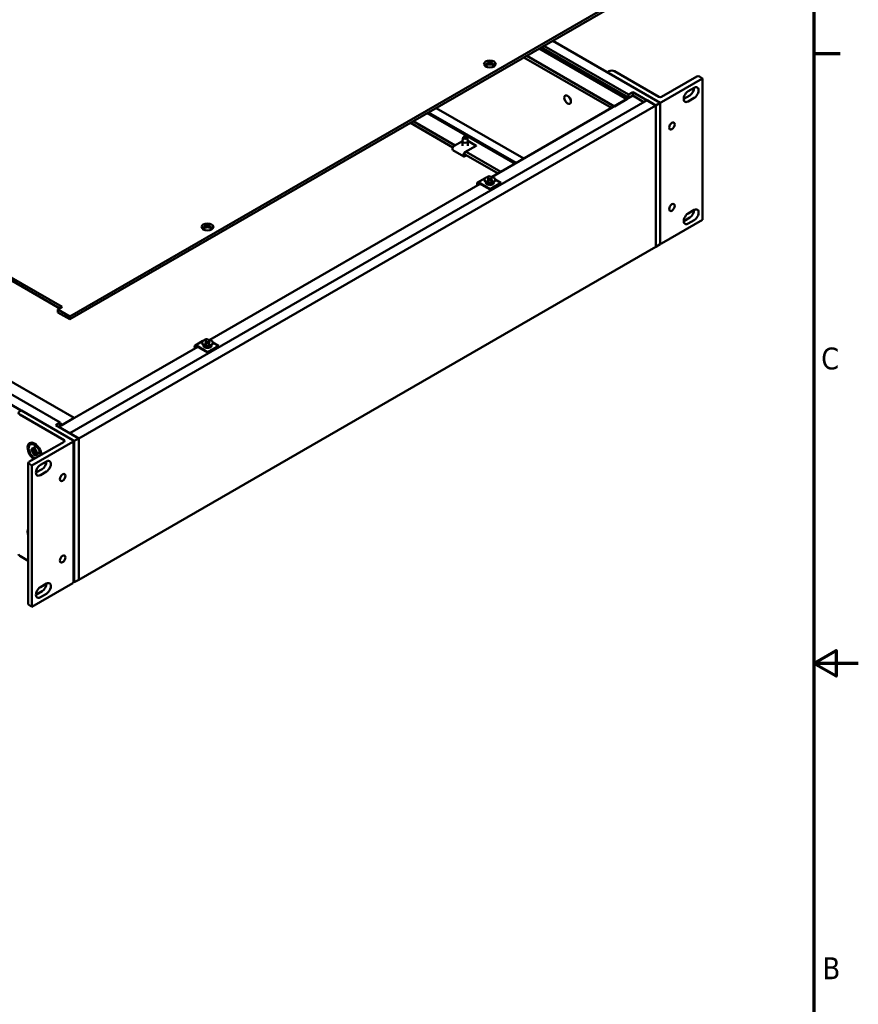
# Model space of a CAD drawing. Header units: millimetres. Extents: x 6 to 1913, y 34 to 1208.
# Tile 15 of 19: x 1487 to 1913, y 447 to 949. Entities that reach past the tile are written whole.
import ezdxf

# ---------------------------------------------------------------- set-up
doc = ezdxf.new("R2010")
doc.units = ezdxf.units.MM
doc.header["$LTSCALE"] = 2.222222
doc.layers.add('Border (ANSI)', color=7, linetype='Continuous', lineweight=70)
doc.layers.add('Visible (ANSI)', color=7, linetype='Continuous', lineweight=50)
doc.styles.add('Note Text (ANSI)', font='tahoma.ttf')

# ---------------------------------------------------------------- blocks, each defined once
blk = doc.blocks.new('Borders Default Border')
at = {"layer": 'Border (ANSI)'}
blk.add_line((850.9, 419.1), (856.92, 419.1), dxfattribs=at)
at = {"layer": 'Border (ANSI)', "flags": 128}
for points in [[(12.7, 25.4), (12.7, 533.4), (850.9, 533.4), (850.9, 25.4), (12.7, 25.4)], [(861.06, 279.4), (850.9, 279.4), (855.98, 282.33), (855.98, 276.47), (850.9, 279.4)]]:
    blk.add_lwpolyline(points, dxfattribs=at)
at = {"layer": 'Border (ANSI)', "char_height": 5, "attachment_point": 7, "style": 'Note Text (ANSI)'}
for s, insert in [('C', (852.57, 346.66)), ('B', (852.89, 207.05))]:
    blk.add_mtext(s, dxfattribs=dict(at, insert=insert))

msp = doc.modelspace()

# ---------------------------------------------------------------- linework, layer by layer
at = {"layer": 'Visible (ANSI)'}
for p, q in [((1207.417, 976.144), (1508.432, 802.353)), ((1507.159, 801.618), (1207.417, 974.674)), ((1512.303, 797.525), (1804.904, 966.458)), ((1804.904, 964.989), (1512.303, 796.055)), ((1757.973, 937.893), (1812.71, 906.291)), ((1751.023, 933.88), (1795.648, 908.116)), ((1751.292, 934.036), (1795.648, 908.427)), ((1752.19, 934.554), (1796.546, 908.945)), ((1753.483, 935.301), (1796.546, 910.439)), ((1743.3, 929.421), (1787.925, 903.657)), ((1744.737, 930.251), (1789.361, 904.487)), ((1487.608, 749.713), (1191.269, 920.804)), ((1785.779, 921.839), (1786.6, 922.313)), ((1789.429, 922.313), (1812.003, 909.28)), ((1813.417, 909.28), (1831.31, 919.61)), ((1834.263, 918.723), (1813.417, 906.687)), ((1832.725, 919.61), (1834.263, 918.723)), ((1834.263, 846.765), (1834.263, 918.723)), ((1207.434, 916.656), (1507.374, 743.486)), ((1826.88, 912.182), (1829.971, 913.966)), ((1805.975, 907.587), (1512.313, 738.042)), ((1798.791, 909.931), (1727.165, 868.578)), ((1789.361, 904.487), (1795.648, 908.116)), ((1795.648, 908.427), (1796.546, 908.945)), ((1795.648, 908.116), (1795.648, 908.427)), ((1796.546, 910.439), (1798.791, 911.735)), ((1796.546, 908.945), (1796.546, 910.439)), ((1798.791, 911.735), (1798.791, 909.931)), ((1798.791, 911.735), (1810.465, 904.995)), ((1804.412, 906.685), (1798.791, 909.931)), ((1810.465, 904.995), (1805.975, 907.587)), ((1824.635, 908.294), (1827.725, 910.078)), ((1829.971, 908.782), (1826.88, 906.998)), ((1810.465, 904.995), (1516.804, 735.449)), ((1698.622, 903.627), (1743.247, 877.863)), ((1810.465, 904.995), (1812.71, 906.291)), ((1810.465, 833.037), (1810.465, 904.995)), ((1810.465, 904.995), (1810.465, 833.037)), ((1812.71, 906.291), (1812.71, 834.333)), ((1694.186, 901.066), (1738.811, 875.301)), ((1694.791, 901.415), (1739.416, 875.65)), ((1685.544, 896.076), (1707.14, 883.608)), ((1686.981, 896.906), (1708.299, 884.598)), ((1712.449, 888.574), (1712.034, 886.887)), ((1714.436, 888.574), (1714.851, 886.887)), ((1712.02, 886.746), (1707.785, 884.301)), ((1712.02, 884.362), (1712.02, 886.772)), ((1713.336, 881.096), (1719.099, 884.423)), ((1719.099, 884.423), (1714.853, 886.875)), ((1714.865, 884.362), (1714.865, 886.772)), ((1719.099, 884.423), (1719.099, 884.24)), ((1712.708, 878.983), (1707.157, 882.188)), ((1712.819, 880.329), (1730.169, 870.312)), ((1714.009, 881.275), (1713.336, 880.887)), ((1713.336, 879.254), (1714.009, 879.642)), ((1714.19, 879.538), (1713.336, 879.045)), ((1714.009, 881.301), (1731.606, 871.142)), ((1723.681, 867.988), (1719.716, 865.699)), ((1725.267, 868.904), (1724.565, 868.498)), ((1724.77, 867.684), (1725.498, 867.243)), ((1725.091, 867.87), (1725.855, 867.449)), ((1726.086, 868.731), (1725.895, 868.841)), ((1726.891, 867.87), (1726.127, 867.449)), ((1727.212, 867.684), (1726.484, 867.243)), ((1731.658, 865.514), (1728.704, 867.22)), ((1721.027, 865.033), (1583.481, 785.622)), ((1720.344, 865.637), (1726.107, 862.309)), ((1726.107, 862.1), (1720.344, 865.427)), ((1723.276, 867.165), (1723.276, 867.033)), ((1724.846, 865.288), (1723.806, 866.103)), ((1724.569, 865.505), (1724.569, 864.769)), ((1724.77, 866.645), (1725.498, 867.086)), ((1725.091, 866.46), (1725.855, 866.88)), ((1725.553, 867.166), (1725.562, 866.719)), ((1731.658, 865.514), (1726.107, 862.309)), ((1731.658, 865.305), (1726.107, 862.1)), ((1726.107, 862.309), (1726.107, 862.1)), ((1726.891, 866.46), (1726.127, 866.88)), ((1726.429, 867.166), (1726.42, 866.719)), ((1727.212, 866.645), (1726.484, 867.086)), ((1727.136, 865.288), (1728.176, 866.103)), ((1727.413, 865.505), (1727.413, 864.758)), ((1728.706, 867.165), (1728.706, 867.033)), ((1731.658, 865.305), (1731.658, 865.514)), ((1824.635, 846.077), (1827.725, 847.861)), ((1826.88, 849.965), (1829.971, 851.749)), ((1834.263, 846.765), (1813.417, 834.73)), ((1829.971, 846.565), (1826.88, 844.781)), ((1810.465, 833.037), (1516.804, 663.491)), ((1812.71, 834.333), (1810.465, 833.037)), ((1508.432, 802.353), (1506.187, 801.056)), ((1506.187, 801.056), (1512.303, 797.525)), ((1506.187, 801.056), (1506.187, 799.587)), ((1512.303, 796.055), (1506.187, 799.587)), ((1512.303, 797.525), (1512.303, 796.055)), ((1439.206, 789.334), (1514.558, 745.829)), ((1577.342, 782.077), (1506.692, 741.287)), ((1579.997, 785.032), (1576.032, 782.743)), ((1576.66, 782.68), (1582.423, 779.353)), ((1582.423, 779.144), (1576.66, 782.471)), ((1579.592, 784.209), (1579.592, 784.077)), ((1581.162, 782.332), (1580.122, 783.147)), ((1581.583, 785.947), (1580.881, 785.542)), ((1580.885, 782.549), (1580.885, 781.813)), ((1581.086, 784.728), (1581.814, 784.287)), ((1581.086, 783.689), (1581.814, 784.13)), ((1581.407, 784.914), (1582.171, 784.493)), ((1581.407, 783.504), (1582.171, 783.924)), ((1581.869, 784.21), (1581.878, 783.763)), ((1582.402, 785.775), (1582.211, 785.885)), ((1587.974, 782.558), (1582.423, 779.353)), ((1587.974, 782.349), (1582.423, 779.144)), ((1583.207, 784.914), (1582.443, 784.493)), ((1583.207, 783.504), (1582.443, 783.924)), ((1582.745, 784.21), (1582.736, 783.763)), ((1583.528, 784.728), (1582.8, 784.287)), ((1583.528, 783.689), (1582.8, 784.13)), ((1583.452, 782.332), (1584.492, 783.147)), ((1583.729, 782.549), (1583.729, 781.802)), ((1587.974, 782.558), (1585.02, 784.263)), ((1585.022, 784.209), (1585.022, 784.077)), ((1587.974, 782.349), (1587.974, 782.558)), ((1582.423, 779.353), (1582.423, 779.144)), ((1487.618, 749.719), (1486.787, 749.239)), ((1486.787, 747.606), (1509.361, 734.573)), ((1513.851, 734.573), (1487.618, 749.719)), ((1505.129, 742.189), (1507.374, 743.486)), ((1516.804, 735.449), (1505.129, 742.189)), ((1507.374, 743.486), (1507.374, 741.992)), ((1507.374, 743.029), (1508.272, 742.511)), ((1507.374, 741.992), (1508.272, 742.511)), ((1508.272, 742.2), (1514.558, 745.829)), ((1508.272, 742.511), (1508.272, 742.2)), ((1512.313, 738.042), (1516.804, 735.449)), ((1509.361, 733.757), (1491.468, 723.426)), ((1492.188, 732.367), (1492.741, 732.686)), ((1493.006, 721.721), (1513.851, 733.757)), ((1494.756, 732.556), (1494.409, 732.696)), ((1514.558, 734.153), (1513.961, 734.498)), ((1514.144, 734.165), (1514.144, 662.207)), ((1514.558, 734.153), (1516.804, 735.449)), ((1514.558, 662.195), (1514.558, 734.153)), ((1516.804, 735.449), (1516.804, 663.491)), ((1516.804, 663.491), (1516.804, 735.449)), ((1492.473, 730.201), (1493.448, 729.478)), ((1492.473, 729.321), (1493.448, 728.918)), ((1493.046, 730.882), (1493.838, 729.644)), ((1493.722, 729.577), (1493.046, 730.882)), ((1493.046, 727.978), (1493.722, 728.503)), ((1493.046, 727.978), (1493.831, 728.432)), ((1493.838, 728.302), (1493.046, 727.978)), ((1493.641, 729.434), (1494.585, 729.852)), ((1493.922, 731.037), (1494.06, 729.832)), ((1493.922, 726.811), (1494.06, 727.857)), ((1493.981, 729.63), (1494.592, 729.9)), ((1494.684, 730.597), (1494.546, 729.552)), ((1494.684, 726.371), (1494.546, 727.577)), ((1494.604, 727.766), (1495.438, 728.375)), ((1494.768, 729.107), (1495.56, 729.43)), ((1495.56, 726.527), (1494.768, 727.764)), ((1495.56, 729.43), (1494.884, 728.906)), ((1494.884, 727.831), (1495.56, 726.527)), ((1494.944, 727.963), (1495.483, 728.356)), ((1495.56, 729.43), (1495.029, 729.123)), ((1496.133, 728.088), (1495.158, 728.491)), ((1496.133, 727.208), (1495.158, 727.93)), ((1497.865, 727.17), (1497.857, 727.115)), ((1491.175, 723.018), (1491.175, 651.06)), ((1491.468, 722.609), (1493.006, 721.721)), ((1497.298, 721.921), (1500.388, 723.705)), ((1493.006, 721.721), (1493.006, 649.764)), ((1495.053, 718.033), (1498.143, 719.817)), ((1500.388, 718.521), (1497.298, 716.737)), ((1486.787, 675.648), (1491.175, 673.115)), ((1493.006, 649.764), (1513.851, 661.799)), ((1514.144, 662.434), (1514.558, 662.195)), ((1516.804, 663.491), (1514.558, 662.195)), ((1495.053, 655.816), (1498.143, 657.6)), ((1497.298, 659.704), (1500.388, 661.488)), ((1500.388, 656.304), (1497.298, 654.52)), ((1491.468, 650.651), (1493.006, 649.764))]:
    msp.add_line(p, q, dxfattribs=at)
for centre, major_axis in [((1725.991, 926.042), (-3, 0)), ((1765.564, 907.901), (1.194, -2.068)), ((1818.637, 894.461), (0.997, 1.727)), ((1713.442, 888.493), (1.003, 0)), ((1725.991, 867.165), (-2.715, 0)), ((1818.637, 852.983), (0.997, 1.727)), ((1582.307, 843.086), (-3, 0)), ((1582.307, 784.209), (-2.715, 0)), ((1508.631, 715.503), (-0.997, -1.727)), ((1508.631, 674.025), (-0.997, -1.727))]:
    msp.add_ellipse(centre, major_axis=major_axis, ratio=0.5773503, dxfattribs=at)
for centre, major_axis, ratio, start_param, end_param in [((1725.991, 925.337), (2.25, 0), 0.5773503, 5.8209158, 9.8870474), ((1725.991, 924.572), (2.25, 0), 0.5773503, 0.2989752, 2.8426175), ((1788.014, 921.497), (2, 0), 0.5773503, 0.7853982, 2.3561945), ((1832.018, 919.202), (1, 0), 0.5773503, 0.7853982, 2.3561945), ((1827.725, 912.67), (1.587, 2.75), 0.5773503, 3.9269908, 5.4977871), ((1829.971, 911.374), (1.587, 2.75), 0.5773503, 3.9269908, 7.0685835), ((1767.809, 909.198), (1.194, -2.068), 0.5773503, 4.365108, 5.05967), ((1812.71, 909.688), (1, 0), 0.5773503, 3.9269908, 5.4977871), ((1826.88, 909.59), (-1.587, -2.75), 0.5773503, 3.9269908, 7.0685835), ((1812.71, 907.096), (-1, 0), 0.5773503, 0.9553081, 2.3561945), ((1707.785, 883.275), (-0.628, -1.088), 0.5773503, 3.9269908, 6.2831853), ((1713.442, 886.772), (-1.422, 0), 0.5773503, 6.1421488, 9.5658145), ((1713.336, 880.071), (-0.628, -1.088), 0.5773503, 3.9269908, 7.0685835), ((1713.336, 880.071), (-0.5, -0.866), 0.5773503, 3.9269908, 7.0685835), ((1725.895, 867.816), (-0.628, 1.088), 0.5773503, 5.4977871, 6.2831853), ((1725.356, 867.165), (0.197, 0), 0.5773503, 5.5213173, 7.0450533), ((1725.991, 867.532), (0.197, 0), 0.5773503, 3.950521, 5.474257), ((1726.626, 867.165), (-0.197, 0), 0.5773503, 5.5213173, 7.0450533), ((1720.344, 864.611), (-0.628, 1.088), 0.5773503, 5.4977871, 7.8342776), ((1720.344, 864.611), (-0.5, 0.866), 0.5773503, 5.4977871, 7.8292304), ((1725.991, 867.033), (2.715, 0), 0.5773503, 3.1415927, 6.2831853), ((1726.001, 865.575), (2, 0), 0.5773503, 2.8652551, 6.5697081), ((1726.001, 865.366), (-2, 0), 0.5773503, 5.877067, 6.1925152), ((1725.991, 865.775), (-1.422, 0), 0.5773503, 0.6351932, 2.5063995), ((1725.991, 866.798), (-0.197, 0), 0.5773503, 3.950521, 5.474257), ((1726.001, 865.366), (2, 0), 0.5773503, 0.0906701, 0.4154578), ((1829.971, 849.157), (1.587, 2.75), 0.5773503, 3.9269908, 7.0685835), ((1826.88, 847.373), (-1.587, -2.75), 0.5773503, 3.9269908, 7.0685835), ((1827.725, 850.453), (1.587, 2.75), 0.5773503, 3.9269908, 5.4977871), ((1582.307, 842.381), (2.25, 0), 0.5773503, 5.8209158, 9.8870474), ((1582.307, 841.616), (2.25, 0), 0.5773503, 0.2989752, 2.8426175), ((1812.71, 835.138), (-1, 0), 0.5773503, 1.5707963, 2.3561945), ((1576.66, 781.655), (-0.628, 1.088), 0.5773503, 5.4977871, 7.8342776), ((1576.66, 781.655), (-0.5, 0.866), 0.5773503, 5.4977871, 7.8292304), ((1582.307, 784.077), (2.715, 0), 0.5773503, 3.1415927, 6.2831853), ((1582.317, 782.619), (2, 0), 0.5773503, 2.8652551, 6.5697081), ((1582.317, 782.41), (-2, 0), 0.5773503, 5.877067, 6.1925152), ((1582.307, 782.819), (-1.422, 0), 0.5773503, 0.6351932, 2.5063995), ((1582.211, 784.86), (-0.628, 1.088), 0.5773503, 5.4977871, 6.2831853), ((1581.671, 784.209), (0.197, 0), 0.5773503, 5.5213173, 7.0450533), ((1582.307, 784.576), (0.197, 0), 0.5773503, 3.950521, 5.474257), ((1582.307, 783.842), (-0.197, 0), 0.5773503, 3.950521, 5.474257), ((1582.942, 784.209), (-0.197, 0), 0.5773503, 5.5213173, 7.0450533), ((1582.317, 782.41), (2, 0), 0.5773503, 0.0906701, 0.4154578), ((1488.201, 748.423), (-2, 0), 0.5773503, 5.4977871, 7.0685835), ((1494.353, 728.733), (-2.5, 4.33), 0.5773503, 4.0298835, 8.5364871), ((1494.303, 728.704), (-2.115, 3.663), 0.5773503, 3.8707841, 8.6955865), ((1494.856, 729.024), (-2.115, 3.663), 0.5773503, 5.4838383, 6.2831853), ((1508.654, 734.165), (1, 0), 0.5773503, 5.4977871, 7.0685835), ((1513.144, 734.165), (1, 0), 0.5773503, 5.4977871, 7.0685835), ((1493.482, 729.734), (0.17, -0.295), 0.5773503, 5.3568453, 7.0031203), ((1493.482, 728.623), (-0.17, 0.295), 0.5773503, 3.992454, 5.638729), ((1493.266, 729.605), (0.547, 0.289), 0.4953362, 5.394857, 5.7063975), ((1493.266, 728.444), (-0.565, 0.013), 0.2053988, 3.1496628, 3.7788885), ((1493.559, 727.936), (0.271, 0.496), 0.2053988, 5.6458895, 6.2751152), ((1493.822, 729.931), (0.17, -0.295), 0.5773503, 5.5632503, 7.2095253), ((1493.822, 728.033), (-0.17, 0.295), 0.5773503, 3.7860489, 5.432324), ((1494.784, 729.375), (0.17, -0.295), 0.5773503, 3.7860489, 5.432324), ((1494.784, 727.478), (-0.17, 0.295), 0.5773503, 5.5632503, 7.2095253), ((1494.565, 729.194), (0.548, -0.033), 0.1471953, 5.1019688, 5.7311945), ((1494.565, 727.356), (-0.524, -0.329), 0.4953362, 3.7183804, 4.029921), ((1494.858, 728.686), (-0.245, -0.492), 0.1471953, 3.6935835, 4.3228092), ((1495.124, 728.785), (0.17, -0.295), 0.5773503, 3.992454, 5.638729), ((1495.124, 727.675), (-0.17, 0.295), 0.5773503, 5.3568453, 7.0031203), ((1494.856, 729.024), (2.115, -3.663), 0.5773503, 0.7291915, 0.799347), ((1492.175, 723.018), (-1, 0), 0.5773503, 5.4977871, 7.0685835), ((1497.298, 719.329), (-1.587, -2.75), 0.5773503, 3.9269908, 7.0685835), ((1498.143, 722.409), (1.587, 2.75), 0.5773503, 3.9269908, 5.4977871), ((1500.388, 721.113), (1.587, 2.75), 0.5773503, 3.9269908, 7.0685835), ((1494.353, 685.785), (-2.5, 4.33), 0.5773503, 0.3317236, 1.2390727), ((1488.201, 676.465), (-2, 0), 0.5773503, 0, 0.7853982), ((1500.388, 658.896), (1.587, 2.75), 0.5773503, 3.9269908, 7.0685835), ((1513.144, 662.207), (1, 0), 0.5773503, 5.4977871, 6.2831853), ((1497.298, 657.112), (-1.588, -2.75), 0.5773503, 3.9269908, 7.0685835), ((1498.143, 660.192), (1.587, 2.75), 0.5773503, 3.9269908, 5.4977871), ((1492.175, 651.06), (-1, 0), 0.5773503, 0, 0.7853982)]:
    msp.add_ellipse(centre, major_axis=major_axis, ratio=ratio, start_param=start_param, end_param=end_param, dxfattribs=at)
for points, knots in [([(1725.091, 867.87), (1725.099, 867.865), (1725.109, 867.858), (1725.124, 867.842), (1725.133, 867.831), (1725.143, 867.813), (1725.147, 867.804), (1725.151, 867.795)], [0.0136539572, 0.0136539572, 0.0136539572, 0.0136539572, 0.017108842, 0.017108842, 0.0205337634, 0.0205337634, 0.0232838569, 0.0232838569, 0.0232838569, 0.0232838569]), ([(1726.832, 867.795), (1726.835, 867.804), (1726.839, 867.813), (1726.849, 867.831), (1726.858, 867.842), (1726.873, 867.858), (1726.883, 867.865), (1726.891, 867.87)], [0.0312995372, 0.0312995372, 0.0312995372, 0.0312995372, 0.0340496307, 0.0340496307, 0.0374745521, 0.0374745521, 0.040929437, 0.040929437, 0.040929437, 0.040929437]), ([(1724.77, 866.645), (1724.778, 866.65), (1724.787, 866.653), (1724.802, 866.655), (1724.81, 866.654), (1724.817, 866.65), (1724.818, 866.649), (1724.819, 866.648)], [0.0136539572, 0.0136539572, 0.0136539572, 0.0136539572, 0.017108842, 0.017108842, 0.0205337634, 0.0205337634, 0.0213305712, 0.0213305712, 0.0213305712, 0.0213305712]), ([(1725.116, 866.474), (1725.098, 866.481), (1725.081, 866.489), (1725.04, 866.509), (1725.018, 866.52), (1724.974, 866.544), (1724.953, 866.556), (1724.912, 866.581), (1724.892, 866.594), (1724.855, 866.621), (1724.837, 866.634), (1724.819, 866.648)], [1.42948884, 1.42948884, 1.42948884, 1.42948884, 1.47662321, 1.47662321, 1.53979251, 1.53979251, 1.60296181, 1.60296181, 1.66613111, 1.66613111, 1.72930041, 1.72930041, 1.72930041, 1.72930041]), ([(1727.163, 866.648), (1727.145, 866.634), (1727.127, 866.621), (1727.09, 866.594), (1727.07, 866.581), (1727.029, 866.556), (1727.008, 866.544), (1726.965, 866.52), (1726.942, 866.509), (1726.901, 866.489), (1726.884, 866.481), (1726.866, 866.474)], [6.12468123, 6.12468123, 6.12468123, 6.12468123, 6.18785053, 6.18785053, 6.25101983, 6.25101983, 6.31418913, 6.31418913, 6.37735843, 6.37735843, 6.42449279, 6.42449279, 6.42449279, 6.42449279]), ([(1727.163, 866.648), (1727.164, 866.649), (1727.165, 866.65), (1727.172, 866.654), (1727.18, 866.655), (1727.195, 866.653), (1727.204, 866.65), (1727.212, 866.645)], [0.0332528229, 0.0332528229, 0.0332528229, 0.0332528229, 0.0340496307, 0.0340496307, 0.0374745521, 0.0374745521, 0.040929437, 0.040929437, 0.040929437, 0.040929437]), ([(1581.086, 783.689), (1581.094, 783.694), (1581.103, 783.697), (1581.118, 783.699), (1581.126, 783.698), (1581.133, 783.694), (1581.134, 783.693), (1581.135, 783.692)], [0.0136539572, 0.0136539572, 0.0136539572, 0.0136539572, 0.017108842, 0.017108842, 0.0205337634, 0.0205337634, 0.0213305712, 0.0213305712, 0.0213305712, 0.0213305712]), ([(1581.432, 783.517), (1581.414, 783.525), (1581.397, 783.533), (1581.356, 783.553), (1581.333, 783.564), (1581.29, 783.588), (1581.269, 783.6), (1581.228, 783.625), (1581.208, 783.638), (1581.171, 783.665), (1581.152, 783.678), (1581.135, 783.692)], [1.42948884, 1.42948884, 1.42948884, 1.42948884, 1.47662321, 1.47662321, 1.53979251, 1.53979251, 1.60296181, 1.60296181, 1.66613111, 1.66613111, 1.72930041, 1.72930041, 1.72930041, 1.72930041]), ([(1581.407, 784.914), (1581.415, 784.909), (1581.425, 784.902), (1581.44, 784.886), (1581.449, 784.875), (1581.459, 784.857), (1581.463, 784.848), (1581.466, 784.839)], [0.0136539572, 0.0136539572, 0.0136539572, 0.0136539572, 0.017108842, 0.017108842, 0.0205337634, 0.0205337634, 0.0232838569, 0.0232838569, 0.0232838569, 0.0232838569]), ([(1583.147, 784.839), (1583.15, 784.848), (1583.155, 784.857), (1583.165, 784.875), (1583.174, 784.886), (1583.189, 784.902), (1583.199, 784.909), (1583.207, 784.914)], [0.0312995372, 0.0312995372, 0.0312995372, 0.0312995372, 0.0340496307, 0.0340496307, 0.0374745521, 0.0374745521, 0.040929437, 0.040929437, 0.040929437, 0.040929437]), ([(1583.479, 783.692), (1583.461, 783.678), (1583.443, 783.665), (1583.406, 783.638), (1583.386, 783.625), (1583.345, 783.6), (1583.324, 783.588), (1583.28, 783.564), (1583.258, 783.553), (1583.217, 783.533), (1583.2, 783.525), (1583.182, 783.517)], [6.12468123, 6.12468123, 6.12468123, 6.12468123, 6.18785053, 6.18785053, 6.25101983, 6.25101983, 6.31418913, 6.31418913, 6.37735843, 6.37735843, 6.42449279, 6.42449279, 6.42449279, 6.42449279]), ([(1583.479, 783.692), (1583.48, 783.693), (1583.481, 783.694), (1583.488, 783.698), (1583.496, 783.699), (1583.511, 783.697), (1583.52, 783.694), (1583.528, 783.689)], [0.0332528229, 0.0332528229, 0.0332528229, 0.0332528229, 0.0340496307, 0.0340496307, 0.0374745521, 0.0374745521, 0.040929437, 0.040929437, 0.040929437, 0.040929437]), ([(1492.684, 729.323), (1492.663, 729.316), (1492.639, 729.311), (1492.593, 729.304), (1492.563, 729.303), (1492.516, 729.308), (1492.491, 729.313), (1492.473, 729.321)], [0.07100247, 0.07100247, 0.07100247, 0.07100247, 0.07731205, 0.07731205, 0.085016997, 0.085016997, 0.092737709, 0.092737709, 0.092737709, 0.092737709]), ([(1493.831, 728.432), (1493.863, 728.45), (1493.895, 728.468), (1494.124, 728.601), (1494.354, 728.734), (1494.707, 728.938), (1494.868, 729.031), (1495.029, 729.123)], [-3.39386529, -3.39386529, -3.39386529, -3.39386529, -3.38304705, -3.38304705, -3.30841803, -3.30841803, -3.24552558, -3.24552558, -3.24552558, -3.24552558]), ([(1494.001, 730.926), (1493.994, 730.928), (1493.989, 730.93), (1493.968, 730.942), (1493.952, 730.958), (1493.932, 730.991), (1493.925, 731.015), (1493.922, 731.037)], [0.074775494, 0.074775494, 0.074775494, 0.074775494, 0.07731205, 0.07731205, 0.085016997, 0.085016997, 0.092737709, 0.092737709, 0.092737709, 0.092737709]), ([(1493.922, 726.811), (1493.925, 726.83), (1493.932, 726.855), (1493.952, 726.898), (1493.968, 726.924), (1493.996, 726.96), (1494.013, 726.978), (1494.029, 726.993)], [0.030983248, 0.030983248, 0.030983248, 0.030983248, 0.03870396, 0.03870396, 0.046408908, 0.046408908, 0.052718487, 0.052718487, 0.052718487, 0.052718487]), ([(1494, 730.926), (1494.045, 730.911), (1494.09, 730.893), (1494.182, 730.854), (1494.229, 730.831), (1494.323, 730.781), (1494.37, 730.754), (1494.465, 730.695), (1494.513, 730.663), (1494.599, 730.6), (1494.638, 730.571), (1494.676, 730.54)], [4.50568919, 4.50568919, 4.50568919, 4.50568919, 4.58843125, 4.58843125, 4.6711733, 4.6711733, 4.75391536, 4.75391536, 4.83665742, 4.83665742, 4.90423409, 4.90423409, 4.90423409, 4.90423409]), ([(1496.133, 727.208), (1496.115, 727.221), (1496.098, 727.24), (1496.079, 727.274), (1496.073, 727.295), (1496.074, 727.319), (1496.074, 727.325), (1496.076, 727.331)], [0.030983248, 0.030983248, 0.030983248, 0.030983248, 0.03870396, 0.03870396, 0.046408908, 0.046408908, 0.048945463, 0.048945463, 0.048945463, 0.048945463]), ([(1496.079, 728.11), (1496.087, 728.061), (1496.093, 728.012), (1496.104, 727.906), (1496.108, 727.849), (1496.112, 727.737), (1496.112, 727.683), (1496.108, 727.577), (1496.104, 727.525), (1496.093, 727.426), (1496.085, 727.378), (1496.076, 727.331)], [6.09134019, 6.09134019, 6.09134019, 6.09134019, 6.15891687, 6.15891687, 6.24165893, 6.24165893, 6.32440098, 6.32440098, 6.40714304, 6.40714304, 6.4898851, 6.4898851, 6.4898851, 6.4898851])]:
    msp.add_open_spline(points, degree=3, knots=knots, dxfattribs=at)
for points, weights in [([(1725.299, 867.364), (1725.231, 867.562), (1725.151, 867.795)], [1.02414191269, 1.01683390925, 1.00306837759]), ([(1726.832, 867.795), (1726.751, 867.562), (1726.683, 867.364)], [1.00306837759, 1.01683390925, 1.02414191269]), ([(1581.615, 784.408), (1581.547, 784.606), (1581.466, 784.839)], [1.02414191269, 1.01683390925, 1.00306837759]), ([(1583.147, 784.839), (1583.067, 784.606), (1582.999, 784.408)], [1.00306837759, 1.01683390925, 1.02414191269]), ([(1492.684, 729.323), (1493.045, 729.441), (1493.36, 729.543)], [1.00384600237, 1.01528849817, 1.0219289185]), ([(1494.558, 727.468), (1494.312, 727.247), (1494.029, 726.993)], [1.0219289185, 1.01528849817, 1.00384600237])]:
    msp.add_rational_spline(points, weights, degree=2, dxfattribs=at)

# ---------------------------------------------------------------- block references
at = {"xscale": 2.222222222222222, "yscale": 2.222222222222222, "zscale": 2.222222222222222}
msp.add_blockref('Borders Default Border', (0, 0), dxfattribs=at)

doc.saveas('drawing.dxf')
